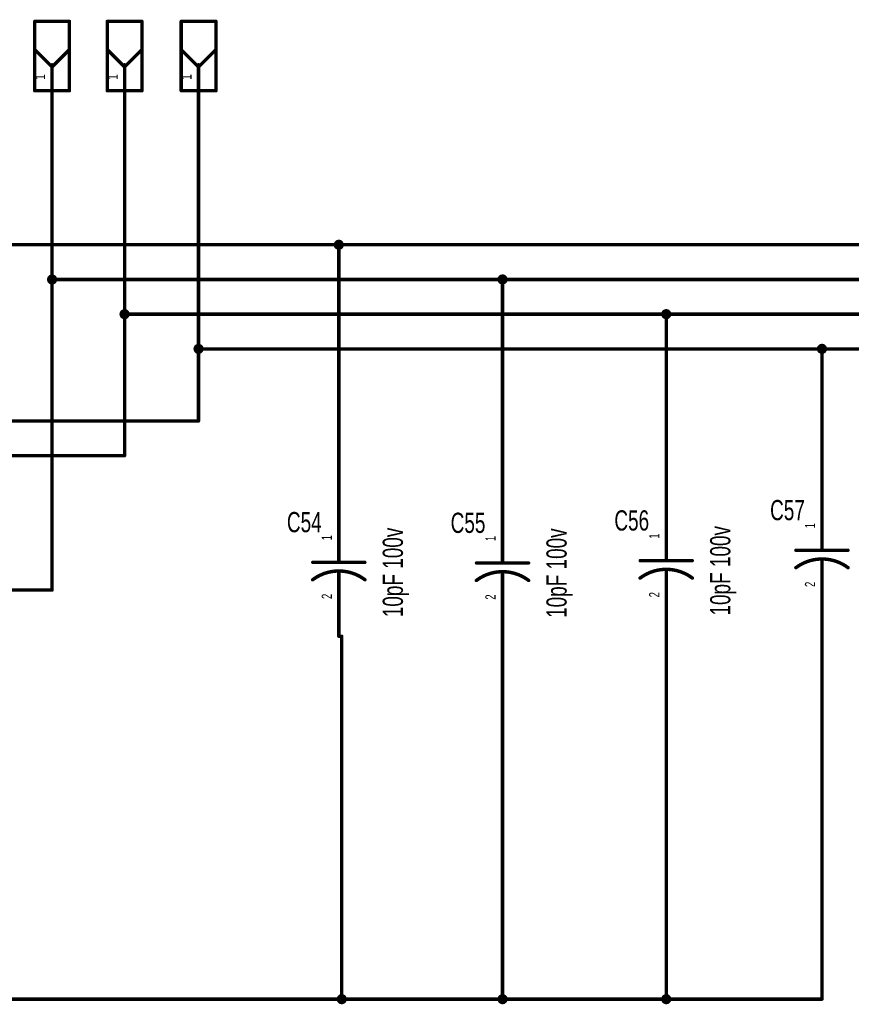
# Model space of a CAD drawing. Extents: x -2.4 to 9.1, y -2 to 6.1.
# Tile 5 of 7: x 4.4 to 6.8, y 0.3 to 3.2. Entities that reach past the tile are written whole.
import ezdxf
from ezdxf.enums import TextEntityAlignment as Align

# ---------------------------------------------------------------- set-up
doc = ezdxf.new("R2010")
doc.units = 0
for name, color, linetype in [('Element', 253, 'CONTINUOUS'), ('Net', 50, 'CONTINUOUS'), ('Pin', 50, 'CONTINUOUS')]:
    doc.layers.add(name, color=color, linetype=linetype)

msp = doc.modelspace()

# ---------------------------------------------------------------- linework, layer by layer
at = {"layer": 'Element', "linetype": 'CONTINUOUS'}
for points, const_width in [([(4.4049, 3.1769), (4.5049, 3.1769)], 0.0098), ([(4.4049, 2.9769), (4.4049, 3.1769)], 0.0098), ([(4.5049, 3.1769), (4.5049, 2.9769)], 0.0098), ([(4.6137, 3.1769), (4.7137, 3.1769)], 0.0098), ([(4.6137, 2.9769), (4.6137, 3.1769)], 0.0098), ([(4.7137, 3.1769), (4.7137, 2.9769)], 0.0098), ([(4.8268, 3.1769), (4.9268, 3.1769)], 0.0098), ([(4.8268, 2.9769), (4.8268, 3.1769)], 0.0098), ([(4.9268, 3.1769), (4.9268, 2.9769)], 0.0098), ([(4.4049, 3.0956), (4.4549, 3.0456)], 0.0098), ([(4.5049, 3.0956), (4.4549, 3.0456)], 0.0098), ([(4.6137, 3.0956), (4.6637, 3.0456)], 0.0098), ([(4.7137, 3.0956), (4.6637, 3.0456)], 0.0098), ([(4.8268, 3.0956), (4.8768, 3.0456)], 0.0098), ([(4.9268, 3.0956), (4.8768, 3.0456)], 0.0098), ([(4.4549, 3.0519), (4.4549, 2.9769)], 0.0098), ([(4.6637, 3.0519), (4.6637, 2.9769)], 0.0098), ([(4.8768, 3.0519), (4.8768, 2.9769)], 0.0098), ([(4.5049, 2.9769), (4.4049, 2.9769)], 0.0098), ([(4.7137, 2.9769), (4.6137, 2.9769)], 0.0098), ([(4.9268, 2.9769), (4.8268, 2.9769)], 0.0098), ([(6.6731, 1.6897), (6.6731, 1.6527)], 0.0098), ([(5.281, 1.6551), (5.281, 1.6181)], 0.0098), ([(5.7526, 1.6531), (5.7526, 1.6161)], 0.0098), ([(6.2244, 1.6599), (6.2244, 1.6229)], 0.0098), ([(6.5981, 1.6527), (6.7481, 1.6527)], 0.0098), ([(5.206, 1.6181), (5.356, 1.6181)], 0.0098), ([(5.6776, 1.6161), (5.8276, 1.6161)], 0.0098), ([(6.1494, 1.6229), (6.2994, 1.6229)], 0.0098), ([(6.7483, 1.6025), (6.7417, 1.6072), (6.7348, 1.6114), (6.7277, 1.6151), (6.7203, 1.6184), (6.7127, 1.6212), (6.705, 1.6235), (6.6971, 1.6253), (6.6892, 1.6266), (6.6812, 1.6274), (6.6731, 1.6277), (6.665, 1.6274), (6.657, 1.6266), (6.649, 1.6253), (6.6412, 1.6235), (6.6334, 1.6212), (6.6259, 1.6184), (6.6185, 1.6151), (6.6113, 1.6114), (6.6045, 1.6071), (6.5979, 1.6025)], 0.01), ([(6.6731, 1.6277), (6.6731, 1.5897)], 0.0098), ([(5.3562, 1.5679), (5.3496, 1.5725), (5.3427, 1.5768), (5.3356, 1.5805), (5.3282, 1.5838), (5.3206, 1.5866), (5.3129, 1.5889), (5.305, 1.5907), (5.2971, 1.592), (5.289, 1.5928), (5.281, 1.5931), (5.2729, 1.5928), (5.2649, 1.592), (5.2569, 1.5907), (5.2491, 1.5889), (5.2413, 1.5866), (5.2338, 1.5838), (5.2264, 1.5805), (5.2192, 1.5767), (5.2124, 1.5725), (5.2058, 1.5679)], 0.01), ([(5.281, 1.5931), (5.281, 1.5551)], 0.0098), ([(5.8279, 1.5659), (5.8213, 1.5705), (5.8144, 1.5748), (5.8072, 1.5785), (5.7999, 1.5818), (5.7923, 1.5846), (5.7846, 1.5869), (5.7767, 1.5887), (5.7687, 1.59), (5.7607, 1.5908), (5.7526, 1.5911), (5.7446, 1.5908), (5.7365, 1.59), (5.7286, 1.5887), (5.7207, 1.5869), (5.713, 1.5846), (5.7054, 1.5818), (5.698, 1.5785), (5.6909, 1.5747), (5.684, 1.5705), (5.6774, 1.5659)], 0.01), ([(5.7526, 1.5911), (5.7526, 1.5531)], 0.0098), ([(6.2996, 1.5727), (6.293, 1.5773), (6.2861, 1.5816), (6.279, 1.5853), (6.2716, 1.5886), (6.264, 1.5914), (6.2563, 1.5937), (6.2484, 1.5955), (6.2405, 1.5968), (6.2324, 1.5976), (6.2244, 1.5979), (6.2163, 1.5976), (6.2083, 1.5968), (6.2003, 1.5955), (6.1924, 1.5937), (6.1847, 1.5914), (6.1771, 1.5886), (6.1698, 1.5853), (6.1626, 1.5815), (6.1557, 1.5773), (6.1491, 1.5727)], 0.01), ([(6.2244, 1.5979), (6.2244, 1.5599)], 0.0098)]:
    msp.add_lwpolyline(points, dxfattribs=dict(at, const_width=const_width))
for points, const_width in [([(4.4025, 3.1769, 1), (4.4074, 3.1769, 1), (4.4025, 3.1769, 1)], 0.0049), ([(4.4025, 3.1769, 1), (4.4074, 3.1769, 1), (4.4025, 3.1769, 1)], 0.0049), ([(4.5025, 3.1769, 1), (4.5074, 3.1769, 1), (4.5025, 3.1769, 1)], 0.0049), ([(4.5025, 3.1769, 1), (4.5074, 3.1769, 1), (4.5025, 3.1769, 1)], 0.0049), ([(4.6113, 3.1769, 1), (4.6162, 3.1769, 1), (4.6113, 3.1769, 1)], 0.0049), ([(4.6113, 3.1769, 1), (4.6162, 3.1769, 1), (4.6113, 3.1769, 1)], 0.0049), ([(4.7113, 3.1769, 1), (4.7162, 3.1769, 1), (4.7113, 3.1769, 1)], 0.0049), ([(4.7113, 3.1769, 1), (4.7162, 3.1769, 1), (4.7113, 3.1769, 1)], 0.0049), ([(4.8244, 3.1769, 1), (4.8293, 3.1769, 1), (4.8244, 3.1769, 1)], 0.0049), ([(4.8244, 3.1769, 1), (4.8293, 3.1769, 1), (4.8244, 3.1769, 1)], 0.0049), ([(4.9244, 3.1769, 1), (4.9293, 3.1769, 1), (4.9244, 3.1769, 1)], 0.0049), ([(4.9244, 3.1769, 1), (4.9293, 3.1769, 1), (4.9244, 3.1769, 1)], 0.0049), ([(4.4025, 3.0956, 1), (4.4074, 3.0956, 1), (4.4025, 3.0956, 1)], 0.0049), ([(4.5025, 3.0956, 1), (4.5074, 3.0956, 1), (4.5025, 3.0956, 1)], 0.0049), ([(4.6113, 3.0956, 1), (4.6162, 3.0956, 1), (4.6113, 3.0956, 1)], 0.0049), ([(4.7113, 3.0956, 1), (4.7162, 3.0956, 1), (4.7113, 3.0956, 1)], 0.0049), ([(4.8244, 3.0956, 1), (4.8293, 3.0956, 1), (4.8244, 3.0956, 1)], 0.0049), ([(4.9244, 3.0956, 1), (4.9293, 3.0956, 1), (4.9244, 3.0956, 1)], 0.0049), ([(4.4525, 3.0519, 1), (4.4574, 3.0519, 1), (4.4525, 3.0519, 1)], 0.0049), ([(4.4525, 3.0456, 1), (4.4574, 3.0456, 1), (4.4525, 3.0456, 1)], 0.0049), ([(4.4525, 3.0456, 1), (4.4574, 3.0456, 1), (4.4525, 3.0456, 1)], 0.0049), ([(4.6613, 3.0519, 1), (4.6662, 3.0519, 1), (4.6613, 3.0519, 1)], 0.0049), ([(4.6613, 3.0456, 1), (4.6662, 3.0456, 1), (4.6613, 3.0456, 1)], 0.0049), ([(4.6613, 3.0456, 1), (4.6662, 3.0456, 1), (4.6613, 3.0456, 1)], 0.0049), ([(4.8744, 3.0519, 1), (4.8793, 3.0519, 1), (4.8744, 3.0519, 1)], 0.0049), ([(4.8744, 3.0456, 1), (4.8793, 3.0456, 1), (4.8744, 3.0456, 1)], 0.0049), ([(4.8744, 3.0456, 1), (4.8793, 3.0456, 1), (4.8744, 3.0456, 1)], 0.0049), ([(4.4025, 2.9769, 1), (4.4074, 2.9769, 1), (4.4025, 2.9769, 1)], 0.0049), ([(4.4025, 2.9769, 1), (4.4074, 2.9769, 1), (4.4025, 2.9769, 1)], 0.0049), ([(4.4525, 2.9769, 1), (4.4574, 2.9769, 1), (4.4525, 2.9769, 1)], 0.0049), ([(4.5025, 2.9769, 1), (4.5074, 2.9769, 1), (4.5025, 2.9769, 1)], 0.0049), ([(4.5025, 2.9769, 1), (4.5074, 2.9769, 1), (4.5025, 2.9769, 1)], 0.0049), ([(4.6113, 2.9769, 1), (4.6162, 2.9769, 1), (4.6113, 2.9769, 1)], 0.0049), ([(4.6113, 2.9769, 1), (4.6162, 2.9769, 1), (4.6113, 2.9769, 1)], 0.0049), ([(4.6613, 2.9769, 1), (4.6662, 2.9769, 1), (4.6613, 2.9769, 1)], 0.0049), ([(4.7113, 2.9769, 1), (4.7162, 2.9769, 1), (4.7113, 2.9769, 1)], 0.0049), ([(4.7113, 2.9769, 1), (4.7162, 2.9769, 1), (4.7113, 2.9769, 1)], 0.0049), ([(4.8244, 2.9769, 1), (4.8293, 2.9769, 1), (4.8244, 2.9769, 1)], 0.0049), ([(4.8244, 2.9769, 1), (4.8293, 2.9769, 1), (4.8244, 2.9769, 1)], 0.0049), ([(4.8744, 2.9769, 1), (4.8793, 2.9769, 1), (4.8744, 2.9769, 1)], 0.0049), ([(4.9244, 2.9769, 1), (4.9293, 2.9769, 1), (4.9244, 2.9769, 1)], 0.0049), ([(4.9244, 2.9769, 1), (4.9293, 2.9769, 1), (4.9244, 2.9769, 1)], 0.0049), ([(6.6706, 1.6897, 1), (6.6755, 1.6897, 1), (6.6706, 1.6897, 1)], 0.0049), ([(5.2785, 1.6551, 1), (5.2834, 1.6551, 1), (5.2785, 1.6551, 1)], 0.0049), ([(5.7502, 1.6531, 1), (5.7551, 1.6531, 1), (5.7502, 1.6531, 1)], 0.0049), ([(6.2219, 1.6599, 1), (6.2268, 1.6599, 1), (6.2219, 1.6599, 1)], 0.0049), ([(6.5956, 1.6527, 1), (6.6005, 1.6527, 1), (6.5956, 1.6527, 1)], 0.0049), ([(6.6706, 1.6527, 1), (6.6755, 1.6527, 1), (6.6706, 1.6527, 1)], 0.0049), ([(6.7456, 1.6527, 1), (6.7505, 1.6527, 1), (6.7456, 1.6527, 1)], 0.0049), ([(5.2035, 1.6181, 1), (5.2084, 1.6181, 1), (5.2035, 1.6181, 1)], 0.0049), ([(5.2785, 1.6181, 1), (5.2834, 1.6181, 1), (5.2785, 1.6181, 1)], 0.0049), ([(5.3535, 1.6181, 1), (5.3584, 1.6181, 1), (5.3535, 1.6181, 1)], 0.0049), ([(5.6752, 1.6161, 1), (5.6801, 1.6161, 1), (5.6752, 1.6161, 1)], 0.0049), ([(5.7502, 1.6161, 1), (5.7551, 1.6161, 1), (5.7502, 1.6161, 1)], 0.0049), ([(5.8252, 1.6161, 1), (5.8301, 1.6161, 1), (5.8252, 1.6161, 1)], 0.0049), ([(6.1469, 1.6229, 1), (6.1518, 1.6229, 1), (6.1469, 1.6229, 1)], 0.0049), ([(6.2219, 1.6229, 1), (6.2268, 1.6229, 1), (6.2219, 1.6229, 1)], 0.0049), ([(6.2969, 1.6229, 1), (6.3018, 1.6229, 1), (6.2969, 1.6229, 1)], 0.0049), ([(6.6706, 1.6277, 1), (6.6755, 1.6277, 1), (6.6706, 1.6277, 1)], 0.0049), ([(5.2785, 1.5931, 1), (5.2834, 1.5931, 1), (5.2785, 1.5931, 1)], 0.0049), ([(5.7502, 1.5911, 1), (5.7551, 1.5911, 1), (5.7502, 1.5911, 1)], 0.0049), ([(6.2219, 1.5979, 1), (6.2268, 1.5979, 1), (6.2219, 1.5979, 1)], 0.0049), ([(6.5954, 1.6025, 1), (6.6004, 1.6025, 1), (6.5954, 1.6025, 1)], 0.005), ([(6.6706, 1.5897, 1), (6.6755, 1.5897, 1), (6.6706, 1.5897, 1)], 0.0049), ([(6.7458, 1.6025, 1), (6.7508, 1.6025, 1), (6.7458, 1.6025, 1)], 0.005), ([(5.2033, 1.5679, 1), (5.2083, 1.5679, 1), (5.2033, 1.5679, 1)], 0.005), ([(5.3537, 1.5679, 1), (5.3587, 1.5679, 1), (5.3537, 1.5679, 1)], 0.005), ([(5.6749, 1.5659, 1), (5.6799, 1.5659, 1), (5.6749, 1.5659, 1)], 0.005), ([(5.8254, 1.5659, 1), (5.8304, 1.5659, 1), (5.8254, 1.5659, 1)], 0.005), ([(6.1466, 1.5727, 1), (6.1516, 1.5727, 1), (6.1466, 1.5727, 1)], 0.005), ([(6.2219, 1.5599, 1), (6.2268, 1.5599, 1), (6.2219, 1.5599, 1)], 0.0049), ([(6.2971, 1.5727, 1), (6.3021, 1.5727, 1), (6.2971, 1.5727, 1)], 0.005), ([(5.2785, 1.5551, 1), (5.2834, 1.5551, 1), (5.2785, 1.5551, 1)], 0.0049), ([(5.7502, 1.5531, 1), (5.7551, 1.5531, 1), (5.7502, 1.5531, 1)], 0.0049)]:
    msp.add_lwpolyline(points, format="xyb", dxfattribs=dict(at, const_width=const_width))
at = {"layer": 'Net', "linetype": 'CONTINUOUS', "const_width": 0.0098}
for points in [[(4.4549, 2.9019), (4.4549, 1.538)], [(4.6637, 2.9019), (4.6637, 1.9255)], [(4.8768, 2.9019), (4.8768, 2.0255)], [(6.8329, 2.5331), (4.2682, 2.5331)], [(5.2711, 2.5331), (5.2716, 2.5301), (5.273, 2.5273), (5.2752, 2.5252), (5.2779, 2.5238), (5.281, 2.5233), (5.284, 2.5238), (5.2868, 2.5252), (5.2889, 2.5273), (5.2903, 2.5301), (5.2908, 2.5331), (5.2903, 2.5362), (5.2889, 2.5389), (5.2868, 2.5411), (5.284, 2.5425), (5.281, 2.543), (5.2779, 2.5425), (5.2752, 2.5411), (5.273, 2.5389), (5.2716, 2.5362), (5.2711, 2.5331)], [(5.281, 1.8051), (5.281, 2.5331)], [(4.4451, 2.4331), (4.4456, 2.4301), (4.447, 2.4273), (4.4491, 2.4252), (4.4519, 2.4238), (4.4549, 2.4233), (4.458, 2.4238), (4.4607, 2.4252), (4.4629, 2.4273), (4.4643, 2.4301), (4.4648, 2.4331), (4.4643, 2.4362), (4.4629, 2.4389), (4.4607, 2.4411), (4.458, 2.4425), (4.4549, 2.443), (4.4519, 2.4425), (4.4491, 2.4411), (4.447, 2.4389), (4.4456, 2.4362), (4.4451, 2.4331)], [(5.7428, 2.4331), (5.7433, 2.4301), (5.7447, 2.4273), (5.7469, 2.4252), (5.7496, 2.4238), (5.7526, 2.4233), (5.7557, 2.4238), (5.7584, 2.4252), (5.7606, 2.4273), (5.762, 2.4301), (5.7625, 2.4331), (5.762, 2.4362), (5.7606, 2.4389), (5.7584, 2.4411), (5.7557, 2.4425), (5.7526, 2.443), (5.7496, 2.4425), (5.7469, 2.4411), (5.7447, 2.4389), (5.7433, 2.4362), (5.7428, 2.4331)], [(6.8333, 2.4331), (4.4549, 2.4331)], [(5.7526, 1.8031), (5.7526, 2.4331)], [(4.6539, 2.3331), (4.6544, 2.3301), (4.6558, 2.3273), (4.658, 2.3252), (4.6607, 2.3238), (4.6637, 2.3233), (4.6668, 2.3238), (4.6695, 2.3252), (4.6717, 2.3273), (4.6731, 2.3301), (4.6736, 2.3331), (4.6731, 2.3362), (4.6717, 2.3389), (4.6695, 2.3411), (4.6668, 2.3425), (4.6637, 2.343), (4.6607, 2.3425), (4.658, 2.3411), (4.6558, 2.3389), (4.6544, 2.3362), (4.6539, 2.3331)], [(6.8331, 2.3331), (4.6637, 2.3331)], [(6.2145, 2.3331), (6.215, 2.3301), (6.2164, 2.3273), (6.2186, 2.3252), (6.2213, 2.3238), (6.2244, 2.3233), (6.2274, 2.3238), (6.2302, 2.3252), (6.2323, 2.3273), (6.2337, 2.3301), (6.2342, 2.3331), (6.2337, 2.3362), (6.2323, 2.3389), (6.2302, 2.3411), (6.2274, 2.3425), (6.2244, 2.343), (6.2213, 2.3425), (6.2186, 2.3411), (6.2164, 2.3389), (6.215, 2.3362), (6.2145, 2.3331)], [(6.2244, 1.8099), (6.2244, 2.3331)], [(4.867, 2.2331), (4.8675, 2.2301), (4.8689, 2.2273), (4.8711, 2.2252), (4.8738, 2.2238), (4.8768, 2.2233), (4.8799, 2.2238), (4.8826, 2.2252), (4.8848, 2.2273), (4.8862, 2.2301), (4.8867, 2.2331), (4.8862, 2.2362), (4.8848, 2.2389), (4.8826, 2.2411), (4.8799, 2.2425), (4.8768, 2.243), (4.8738, 2.2425), (4.8711, 2.2411), (4.8689, 2.2389), (4.8675, 2.2362), (4.867, 2.2331)], [(6.6632, 2.2331), (6.6637, 2.2301), (6.6651, 2.2273), (6.6673, 2.2252), (6.67, 2.2238), (6.6731, 2.2233), (6.6761, 2.2238), (6.6789, 2.2252), (6.681, 2.2273), (6.6824, 2.2301), (6.6829, 2.2331), (6.6824, 2.2362), (6.681, 2.2389), (6.6789, 2.2411), (6.6761, 2.2425), (6.6731, 2.243), (6.67, 2.2425), (6.6673, 2.2411), (6.6651, 2.2389), (6.6637, 2.2362), (6.6632, 2.2331)], [(6.8329, 2.2331), (4.8768, 2.2331)], [(6.6731, 1.8397), (6.6731, 2.2331)], [(4.8768, 2.0255), (3.1606, 2.0255)], [(4.6637, 1.9255), (3.1606, 1.9255)], [(4.4549, 1.538), (3.1606, 1.538)], [(6.6731, 0.3591), (6.6731, 1.4397)], [(5.281, 1.4051), (5.2894, 1.4051)], [(5.2894, 1.4051), (5.2894, 0.3591)], [(5.7526, 1.4031), (5.7526, 0.3591)], [(6.2244, 1.4099), (6.2244, 0.3591)], [(5.2796, 0.3591), (5.2801, 0.3561), (5.2815, 0.3533), (5.2836, 0.3512), (5.2864, 0.3498), (5.2894, 0.3493), (5.2925, 0.3498), (5.2952, 0.3512), (5.2974, 0.3533), (5.2988, 0.3561), (5.2993, 0.3591), (5.2988, 0.3622), (5.2974, 0.3649), (5.2952, 0.3671), (5.2925, 0.3685), (5.2894, 0.369), (5.2864, 0.3685), (5.2836, 0.3671), (5.2815, 0.3649), (5.2801, 0.3622), (5.2796, 0.3591)], [(5.7428, 0.3591), (5.7433, 0.3561), (5.7447, 0.3533), (5.7469, 0.3512), (5.7496, 0.3498), (5.7526, 0.3493), (5.7557, 0.3498), (5.7584, 0.3512), (5.7606, 0.3533), (5.762, 0.3561), (5.7625, 0.3591), (5.762, 0.3622), (5.7606, 0.3649), (5.7584, 0.3671), (5.7557, 0.3685), (5.7526, 0.369), (5.7496, 0.3685), (5.7469, 0.3671), (5.7447, 0.3649), (5.7433, 0.3622), (5.7428, 0.3591)], [(6.2145, 0.3591), (6.215, 0.3561), (6.2164, 0.3533), (6.2186, 0.3512), (6.2213, 0.3498), (6.2244, 0.3493), (6.2274, 0.3498), (6.2302, 0.3512), (6.2323, 0.3533), (6.2337, 0.3561), (6.2342, 0.3591), (6.2337, 0.3622), (6.2323, 0.3649), (6.2302, 0.3671), (6.2274, 0.3685), (6.2244, 0.369), (6.2213, 0.3685), (6.2186, 0.3671), (6.2164, 0.3649), (6.215, 0.3622), (6.2145, 0.3591)], [(3.6236, 0.3591), (6.6731, 0.3591)]]:
    msp.add_lwpolyline(points, dxfattribs=at)
at = {"layer": 'Net', "linetype": 'CONTINUOUS', "const_width": 0.0049}
for points in [[(4.4525, 2.9019, 1), (4.4574, 2.9019, 1), (4.4525, 2.9019, 1)], [(4.6613, 2.9019, 1), (4.6662, 2.9019, 1), (4.6613, 2.9019, 1)], [(4.8744, 2.9019, 1), (4.8793, 2.9019, 1), (4.8744, 2.9019, 1)], [(5.2687, 2.5331, 1), (5.2736, 2.5331, 1), (5.2687, 2.5331, 1)], [(5.2785, 2.5331, 1), (5.2834, 2.5331, 1), (5.2785, 2.5331, 1)], [(4.4426, 2.4331, 1), (4.4475, 2.4331, 1), (4.4426, 2.4331, 1)], [(4.4525, 2.4331, 1), (4.4574, 2.4331, 1), (4.4525, 2.4331, 1)], [(5.7403, 2.4331, 1), (5.7453, 2.4331, 1), (5.7403, 2.4331, 1)], [(5.7502, 2.4331, 1), (5.7551, 2.4331, 1), (5.7502, 2.4331, 1)], [(4.6514, 2.3331, 1), (4.6564, 2.3331, 1), (4.6514, 2.3331, 1)], [(4.6613, 2.3331, 1), (4.6662, 2.3331, 1), (4.6613, 2.3331, 1)], [(6.2121, 2.3331, 1), (6.217, 2.3331, 1), (6.2121, 2.3331, 1)], [(6.2219, 2.3331, 1), (6.2268, 2.3331, 1), (6.2219, 2.3331, 1)], [(4.8645, 2.2331, 1), (4.8695, 2.2331, 1), (4.8645, 2.2331, 1)], [(4.8744, 2.2331, 1), (4.8793, 2.2331, 1), (4.8744, 2.2331, 1)], [(6.6608, 2.2331, 1), (6.6657, 2.2331, 1), (6.6608, 2.2331, 1)], [(6.6706, 2.2331, 1), (6.6755, 2.2331, 1), (6.6706, 2.2331, 1)], [(4.8744, 2.0255, 1), (4.8793, 2.0255, 1), (4.8744, 2.0255, 1)], [(4.8744, 2.0255, 1), (4.8793, 2.0255, 1), (4.8744, 2.0255, 1)], [(4.6613, 1.9255, 1), (4.6662, 1.9255, 1), (4.6613, 1.9255, 1)], [(4.6613, 1.9255, 1), (4.6662, 1.9255, 1), (4.6613, 1.9255, 1)], [(6.6706, 1.8397, 1), (6.6755, 1.8397, 1), (6.6706, 1.8397, 1)], [(5.2785, 1.8051, 1), (5.2834, 1.8051, 1), (5.2785, 1.8051, 1)], [(5.7502, 1.8031, 1), (5.7551, 1.8031, 1), (5.7502, 1.8031, 1)], [(6.2219, 1.8099, 1), (6.2268, 1.8099, 1), (6.2219, 1.8099, 1)], [(4.4525, 1.538, 1), (4.4574, 1.538, 1), (4.4525, 1.538, 1)], [(4.4525, 1.538, 1), (4.4574, 1.538, 1), (4.4525, 1.538, 1)], [(6.6706, 1.4397, 1), (6.6755, 1.4397, 1), (6.6706, 1.4397, 1)], [(5.2785, 1.4051, 1), (5.2834, 1.4051, 1), (5.2785, 1.4051, 1)], [(5.287, 1.4051, 1), (5.2919, 1.4051, 1), (5.287, 1.4051, 1)], [(5.287, 1.4051, 1), (5.2919, 1.4051, 1), (5.287, 1.4051, 1)], [(5.7502, 1.4031, 1), (5.7551, 1.4031, 1), (5.7502, 1.4031, 1)], [(6.2219, 1.4099, 1), (6.2268, 1.4099, 1), (6.2219, 1.4099, 1)], [(5.2771, 0.3591, 1), (5.282, 0.3591, 1), (5.2771, 0.3591, 1)], [(5.287, 0.3591, 1), (5.2919, 0.3591, 1), (5.287, 0.3591, 1)], [(5.7403, 0.3591, 1), (5.7453, 0.3591, 1), (5.7403, 0.3591, 1)], [(5.7502, 0.3591, 1), (5.7551, 0.3591, 1), (5.7502, 0.3591, 1)], [(6.2121, 0.3591, 1), (6.217, 0.3591, 1), (6.2121, 0.3591, 1)], [(6.2219, 0.3591, 1), (6.2268, 0.3591, 1), (6.2219, 0.3591, 1)], [(6.6706, 0.3591, 1), (6.6755, 0.3591, 1), (6.6706, 0.3591, 1)], [(6.6706, 0.3591, 1), (6.6755, 0.3591, 1), (6.6706, 0.3591, 1)]]:
    msp.add_lwpolyline(points, format="xyb", dxfattribs=at)
at = {"layer": 'Pin', "linetype": 'CONTINUOUS', "const_width": 0.0098}
for points in [[(4.4549, 3.0519), (4.4549, 2.9019)], [(4.6637, 3.0519), (4.6637, 2.9019)], [(4.8768, 3.0519), (4.8768, 2.9019)], [(6.6731, 1.6897), (6.6731, 1.8397)], [(5.281, 1.6551), (5.281, 1.8051)], [(5.7526, 1.6531), (5.7526, 1.8031)], [(6.2244, 1.6599), (6.2244, 1.8099)], [(6.6731, 1.5897), (6.6731, 1.4397)], [(6.2244, 1.5599), (6.2244, 1.4099)], [(5.281, 1.5551), (5.281, 1.4051)], [(5.7526, 1.5531), (5.7526, 1.4031)]]:
    msp.add_lwpolyline(points, dxfattribs=at)
at = {"layer": 'Pin', "linetype": 'CONTINUOUS', "const_width": 0.0049}
for points in [[(4.4525, 3.0519, 1), (4.4574, 3.0519, 1), (4.4525, 3.0519, 1)], [(4.6613, 3.0519, 1), (4.6662, 3.0519, 1), (4.6613, 3.0519, 1)], [(4.8744, 3.0519, 1), (4.8793, 3.0519, 1), (4.8744, 3.0519, 1)], [(4.4525, 2.9019, 1), (4.4574, 2.9019, 1), (4.4525, 2.9019, 1)], [(4.6613, 2.9019, 1), (4.6662, 2.9019, 1), (4.6613, 2.9019, 1)], [(4.8744, 2.9019, 1), (4.8793, 2.9019, 1), (4.8744, 2.9019, 1)], [(6.6706, 1.8397, 1), (6.6755, 1.8397, 1), (6.6706, 1.8397, 1)], [(5.2785, 1.8051, 1), (5.2834, 1.8051, 1), (5.2785, 1.8051, 1)], [(5.7502, 1.8031, 1), (5.7551, 1.8031, 1), (5.7502, 1.8031, 1)], [(6.2219, 1.8099, 1), (6.2268, 1.8099, 1), (6.2219, 1.8099, 1)], [(6.6706, 1.6897, 1), (6.6755, 1.6897, 1), (6.6706, 1.6897, 1)], [(5.2785, 1.6551, 1), (5.2834, 1.6551, 1), (5.2785, 1.6551, 1)], [(5.7502, 1.6531, 1), (5.7551, 1.6531, 1), (5.7502, 1.6531, 1)], [(6.2219, 1.6599, 1), (6.2268, 1.6599, 1), (6.2219, 1.6599, 1)], [(6.6706, 1.5897, 1), (6.6755, 1.5897, 1), (6.6706, 1.5897, 1)], [(6.2219, 1.5599, 1), (6.2268, 1.5599, 1), (6.2219, 1.5599, 1)], [(5.2785, 1.5551, 1), (5.2834, 1.5551, 1), (5.2785, 1.5551, 1)], [(5.7502, 1.5531, 1), (5.7551, 1.5531, 1), (5.7502, 1.5531, 1)], [(6.6706, 1.4397, 1), (6.6755, 1.4397, 1), (6.6706, 1.4397, 1)], [(5.2785, 1.4051, 1), (5.2834, 1.4051, 1), (5.2785, 1.4051, 1)], [(5.7502, 1.4031, 1), (5.7551, 1.4031, 1), (5.7502, 1.4031, 1)], [(6.2219, 1.4099, 1), (6.2268, 1.4099, 1), (6.2219, 1.4099, 1)]]:
    msp.add_lwpolyline(points, format="xyb", dxfattribs=at)

# ---------------------------------------------------------------- texts
at = {"layer": 'Element', "width": 0.7}
for s, p in [('C57', (6.5737, 1.7219)), ('C54', (5.1816, 1.6873)), ('C55', (5.6533, 1.6853)), ('C56', (6.125, 1.6921))]:
    msp.add_text(s, height=0.0583, dxfattribs=at).set_placement(p, align=Align.BOTTOM_CENTER)
for p in [(5.4832, 1.5889), (5.9549, 1.5869), (6.4266, 1.5937)]:
    msp.add_text('10pF 100v', height=0.0583, rotation=90, dxfattribs=at).set_placement(p, align=Align.BOTTOM_CENTER)
at = {"layer": 'Pin', "width": 0.7}
for s, p in [('1', (4.4057, 3.0092)), ('1', (4.6145, 3.0092)), ('1', (4.8276, 3.0092)), ('1', (6.6239, 1.7159)), ('1', (5.2318, 1.6813)), ('1', (5.7034, 1.6793)), ('1', (6.1752, 1.6861)), ('2', (6.6239, 1.547)), ('2', (5.2318, 1.5124)), ('2', (5.7034, 1.5104)), ('2', (6.1752, 1.5172))]:
    msp.add_text(s, height=0.0292, rotation=90, dxfattribs=at).set_placement(p, align=Align.TOP_LEFT)

doc.saveas('drawing.dxf')
